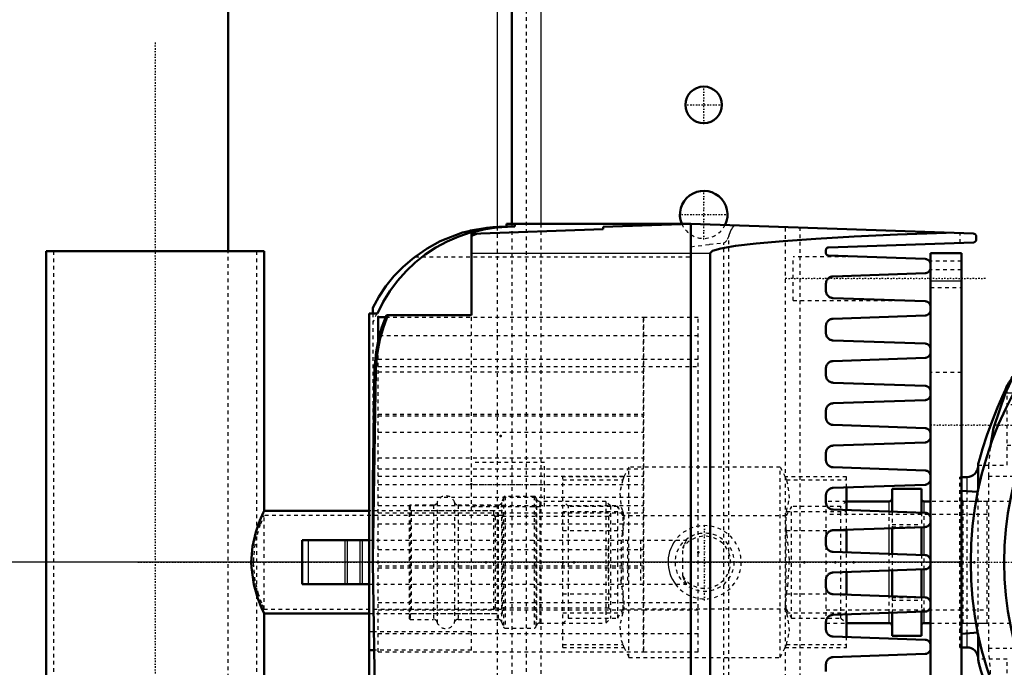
# Model space of a CAD drawing. Header units: millimetres. Extents: x -609 to 680, y -981 to 563.
# Tile 18 of 24: x -357 to -88, y -29 to 148. Entities that reach past the tile are written whole.
import ezdxf

# ---------------------------------------------------------------- set-up
doc = ezdxf.new("R2010")
doc.units = ezdxf.units.MM
doc.linetypes.add('Center', pattern=[1.5, 0.45, -0.5, 0.05, -0.5])
doc.linetypes.add('Dashed', pattern=[2, 1, -1])
for name, color, linetype, lineweight in [('2d ConnectionPoints', 7, 'Continuous', 50), ('AM_0', 7, 'Continuous', 50), ('AM_4', 3, 'Continuous', 25), ('AM_5', 3, 'Continuous', 25), ('AM_7', 7, 'Center', 25), ('AM_9', 6, 'Dashed', 25)]:
    doc.layers.add(name, color=color, linetype=linetype, lineweight=lineweight)
doc.dimstyles.new('ISO-25', dxfattribs={"dimtxt": 2.5, "dimasz": 2.5, "dimexe": 1.25, "dimexo": 0.625, "dimtad": 1, "dimtxsty": 'Standard', "dimcen": 2.5, "dimadec": 0, "dimazin": 0, "dimtfac": 1, "dimtmove": 0, "dimatfit": 3, "dimfxl": 1, "dimarcsym": 0})

# ---------------------------------------------------------------- blocks, each defined once
blk = doc.blocks.new('11_Distributor_pipe_UG11145040003_1_0_in_HSVP164161451021531101300230_4')
at = {"layer": 'AM_7'}
blk.add_line((-324.75, 0), (447.75, 0), dxfattribs=at)
blk = doc.blocks.new('13_Distributor_pipe_UG11145040003_2_0_in_HSVP164161451021531101300230_4')
at = {"layer": 'AM_0'}
for p, q in [((-290.19, 85), (-349.81, 85)), ((-349.81, 85), (-349.81, -930)), ((-290.19, 13.88), (-290.19, 85)), ((-261.5, 14), (-290.25, 14)), ((-290.28, -14), (-261.5, -14)), ((-290.19, -106.2), (-290.19, -13.82))]:
    blk.add_line(p, q, dxfattribs=at)
for points in [[(-293.69, 0), (-293.33, 4.33), (-292.45, 8.17), (-291.32, 11.4), (-290.42, 13.5), (-290.19, 14)], [(-290.19, -14), (-290.28, -13.81), (-290.87, -12.49), (-291.87, -9.95), (-292.99, -6.1), (-293.65, -1.4), (-293.69, 0)]]:
    blk.add_lwpolyline(points, dxfattribs=at)
at = {"layer": 'AM_7'}
blk.add_line((-320, 142.05), (-320, -981.05), dxfattribs=at)
at = {"layer": 'AM_9'}
for p, q in [((-347.81, 85), (-347.81, -930)), ((-292.19, -930), (-292.19, 85)), ((-225, 14), (-261.5, 14)), ((-225, -14), (-225, 14)), ((-225, 12.8), (-290.24, 12.8)), ((-290.19, -12.8), (-290.19, 12.8)), ((-293.64, 1.61), (-293.64, -1.54)), ((-293.05, 1.32), (-293.05, -1.29)), ((-290.26, -12.8), (-225, -12.8)), ((-261.5, -14), (-225, -14))]:
    blk.add_line(p, q, dxfattribs=at)
for points in [[(-293.08, 0), (-292.78, 4.01), (-292.04, 7.56), (-291.11, 10.5), (-290.38, 12.37), (-290.19, 12.8)], [(-290.19, -12.8), (-290.29, -12.56), (-290.83, -11.23), (-291.7, -8.75), (-292.6, -5.11), (-293.07, -0.82), (-293.08, 0)]]:
    blk.add_lwpolyline(points, dxfattribs=at)
blk = doc.blocks.new('16_Base_plate_2_15_1UG1041586_0_in_HSVP164161451021531101300230_4')
at = {"layer": 'AM_0'}
for p, q in [((-222.5, 355), (-222.5, 92.5)), ((-300, 85), (-300, 297.5))]:
    blk.add_line(p, q, dxfattribs=at)
blk.add_circle((-170, 125), 5, dxfattribs=at)
blk.add_arc((-170, 95), 6.5, 334.2233, 202.6199, dxfattribs=at)
at = {"layer": 'AM_4'}
for p, q in [((-226.5, 355), (-226.5, 91.65)), ((-214.5, 355), (-214.5, 92.5))]:
    blk.add_line(p, q, dxfattribs=at)
at = {"layer": 'AM_7'}
for p, q in [((-170, 119.75), (-170, 130.25)), ((-175.25, 125), (-164.75, 125)), ((-170, 88.18), (-170, 101.83)), ((-176.83, 95), (-163.18, 95))]:
    blk.add_line(p, q, dxfattribs=at)
at = {"layer": 'AM_9'}
for p, q in [((-218.5, 355), (-218.5, -84.5)), ((-226.5, 91.65), (-226.5, -118.2)), ((-222.5, 92.5), (-222.5, -111.02)), ((-214.5, 92.5), (-214.5, -92.5)), ((-300, -797.5), (-300, 85))]:
    blk.add_line(p, q, dxfattribs=at)
blk.add_arc((-170, 95), 6.5, 202.6199, 334.2233, dxfattribs=at)
blk = doc.blocks.new('54_Dea_Socket_UG104224901_8_0_in_HSVP164161451021531101300230_4')
at = {"layer": 'AM_9'}
for p, q in [((-242.9, 16.34), (-242.9, -16.34)), ((-238.1, 16.34), (-238.1, -16.34)), ((-224.76, 17.67), (-225.26, 16.28)), ((-225.26, 16.28), (-225.26, -16.28)), ((-224.76, 17.67), (-224.76, -17.67)), ((-216.35, 18), (-224.29, 18)), ((-224.29, 18), (-224.29, -18)), ((-216.35, 18), (-216.35, -18)), ((-215.74, 17.28), (-215.88, 17.67)), ((-215.88, 17.67), (-215.88, -17.67)), ((-215.74, 17.28), (-215.74, -17.28)), ((-196.75, 16.62), (-214.8, 16.62)), ((-214.8, 16.62), (-214.8, -16.63)), ((-196.75, 16.62), (-196.75, -16.63)), ((-195.5, 15.38), (-196.75, 16.62)), ((-250.25, 15.62), (-250.5, 15.38)), ((-250.5, 15.38), (-250.5, -15.38)), ((-250, 14), (-250.5, 14.5)), ((-243.85, 15.62), (-250.25, 15.62)), ((-250.25, 15.62), (-250.25, -15.62)), ((-227.5, 14), (-250, 14)), ((-250, 14), (-250, -14)), ((-243.85, 15.62), (-243.85, -15.62)), ((-226.2, 15.62), (-237.15, 15.62)), ((-237.15, 15.62), (-237.15, -15.62)), ((-227.5, 14), (-227.5, -14)), ((-226.2, 15.62), (-226.2, -15.62)), ((-195.5, 15.38), (-195.5, -15.38)), ((-227, 12.5), (-227.5, 13)), ((-196, 12.5), (-227, 12.5)), ((-227, 12.5), (-227, -12.5)), ((-195.5, 13), (-196, 12.5)), ((-196, 12.5), (-196, -12.5)), ((-227.5, -13), (-227, -12.5)), ((-227, -12.5), (-196, -12.5)), ((-196, -12.5), (-195.5, -13)), ((-250.5, -14.5), (-250, -14)), ((-250.5, -15.38), (-250.25, -15.62)), ((-250.25, -15.62), (-243.85, -15.62)), ((-250, -14), (-227.5, -14)), ((-237.15, -15.62), (-226.2, -15.62)), ((-196.75, -16.63), (-195.5, -15.38)), ((-225.26, -16.28), (-224.76, -17.67)), ((-224.29, -18), (-216.35, -18)), ((-215.88, -17.67), (-215.74, -17.28)), ((-214.8, -16.63), (-196.75, -16.63))]:
    blk.add_line(p, q, dxfattribs=at)
for centre, radius, start, end in [((-243.85, 16.62), 1, 270, 343.3985), ((-240.5, 15.62), 2.5, 16.6015, 163.3985), ((-237.15, 16.62), 1, 196.6015, 270), ((-226.2, 16.62), 1, 270, 340), ((-224.29, 17.5), 0.5, 90, 160), ((-216.35, 17.5), 0.5, 20, 90), ((-214.8, 17.63), 1, 200, 270), ((-243.85, -16.63), 1, 16.6015, 90), ((-237.15, -16.63), 1, 90, 163.3985), ((-226.2, -16.63), 1, 20, 90), ((-240.5, -15.62), 2.5, 196.6015, 343.3985), ((-224.29, -17.5), 0.5, 200, 270), ((-216.35, -17.5), 0.5, 270, 340), ((-214.8, -17.63), 1, 90, 160)]:
    blk.add_arc(centre, radius, start, end, dxfattribs=at)
blk = doc.blocks.new('55_Ball_valve_UG1041622_011_8_0_in_HSVP164161451021531101300230_4')
at = {"layer": 'AM_0'}
for p, q in [((-131, 14.26), (-131, 20.43)), ((-131, 2.7), (-131, 8.87)), ((-279.75, 6), (-261.5, 6)), ((-279.75, 6), (-279.75, -6)), ((-131, -8.87), (-131, -2.7)), ((-279.75, -6), (-261.5, -6)), ((-131, -20.43), (-131, -14.26))]:
    blk.add_line(p, q, dxfattribs=at)
at = {"layer": 'AM_4'}
for p, q in [((-135.14, 8.66), (-131, 8.66)), ((-278.15, 6), (-278.15, -6)), ((-268.16, 6), (-268.16, -6)), ((-267.46, 6), (-267.46, -6)), ((-264.04, 6), (-264.04, -6)), ((-263.34, 6), (-263.34, -6)), ((-135.14, -8.66), (-131, -8.66))]:
    blk.add_line(p, q, dxfattribs=at)
at = {"layer": 'AM_7'}
blk.add_line((-169.75, -10.5), (-169.75, 10.5), dxfattribs=at)
at = {"layer": 'AM_9'}
for p, q in [((-190.44, 26), (-191.84, 23.25)), ((-149.06, 26), (-190.44, 26)), ((-190.44, -26), (-190.44, 26)), ((-149.06, -26), (-149.06, 26)), ((-147.66, 23.25), (-149.06, 26)), ((-191.81, 23.32), (-208.5, 23.32)), ((-208.5, -23.32), (-208.5, 23.32)), ((-208.5, 22.52), (-192.12, 22.52)), ((-191.81, 23.32), (-192.12, 22.52)), ((-131, 23.32), (-147.69, 23.32)), ((-147.38, 22.52), (-147.69, 23.32)), ((-147.38, 22.52), (-131, 22.52)), ((-131, 20.43), (-131, 23.32)), ((-207, 15.25), (-208.5, 16.75)), ((-131, 16.75), (-132.5, 15.25)), ((-208.5, 13.86), (-192.12, 13.86)), ((-193.5, 15.25), (-207, 15.25)), ((-207, -15.25), (-207, 15.25)), ((-192.03, 12.7), (-193.5, 15.25)), ((-193.5, -15.25), (-193.5, 15.25)), ((-146, 15.25), (-147.47, 12.7)), ((-147.38, 13.86), (-131, 13.86)), ((-132.5, 15.25), (-146, 15.25)), ((-146, -15.25), (-146, 15.25)), ((-132.5, -15.25), (-132.5, 15.25)), ((-131, 8.87), (-131, 14.26)), ((-147.47, 12.7), (-192.03, 12.7)), ((-192.03, -12.7), (-192.03, 12.7)), ((-147.47, -12.7), (-147.47, 12.7)), ((-208.5, 8.66), (-192.12, 8.66)), ((-147.38, 8.66), (-135.14, 8.66)), ((-261.5, 6), (-174.65, 6)), ((-196.13, 6), (-196.13, -6)), ((-192.6, 6), (-192.6, -6)), ((-190.82, 6), (-190.82, -6)), ((-187.29, 6), (-187.29, -6)), ((-175.75, -3.82), (-175.75, 3.82)), ((-131, -2.7), (-131, 2.7)), ((-261.5, -6), (-174.65, -6)), ((-208.5, -8.66), (-192.12, -8.66)), ((-147.38, -8.66), (-135.14, -8.66)), ((-131, -14.26), (-131, -8.87)), ((-193.5, -15.25), (-192.03, -12.7)), ((-192.03, -12.7), (-147.47, -12.7)), ((-147.47, -12.7), (-146, -15.25)), ((-208.5, -13.86), (-192.12, -13.86)), ((-208.5, -16.75), (-207, -15.25)), ((-207, -15.25), (-193.5, -15.25)), ((-147.38, -13.86), (-131, -13.86)), ((-146, -15.25), (-132.5, -15.25)), ((-132.5, -15.25), (-131, -16.75)), ((-131, -23.32), (-131, -20.43)), ((-208.5, -22.52), (-192.12, -22.52)), ((-208.5, -23.32), (-191.81, -23.32)), ((-192.12, -22.52), (-191.81, -23.32)), ((-191.84, -23.25), (-190.44, -26)), ((-149.06, -26), (-147.66, -23.25)), ((-147.69, -23.32), (-147.38, -22.52)), ((-147.69, -23.32), (-131, -23.32)), ((-147.38, -22.52), (-131, -22.52)), ((-190.44, -26), (-149.06, -26))]:
    blk.add_line(p, q, dxfattribs=at)
for points in [[(-192.12, 22.52), (-192.97, 18.86), (-192.53, 15.07), (-192.12, 13.86)], [(-147.38, 13.86), (-146.53, 17.52), (-146.97, 21.3), (-147.38, 22.52)], [(-192.12, 13.86), (-191.86, 12.66), (-191.82, 11.05), (-192.02, 9.23), (-192.12, 8.66)], [(-147.38, 8.66), (-147.64, 10.53), (-147.68, 12.23), (-147.48, 13.55), (-147.38, 13.86)], [(-192.12, 8.66), (-192.25, 7.95), (-192.74, 4.55)], [(-147.38, -8.66), (-147.02, -6.57), (-146.51, 0.6), (-147.25, 7.95), (-147.38, 8.66)], [(-177.75, 6), (-178.24, 5.28), (-178.67, 4.52), (-179.03, 3.73), (-179.32, 2.9), (-179.54, 2.06), (-179.68, 1.2), (-179.74, 0.33), (-179.74, -0.55), (-179.65, -1.41), (-179.49, -2.27), (-179.25, -3.11), (-178.95, -3.93), (-178.57, -4.71), (-178.12, -5.47), (-177.75, -6)], [(-175.75, 3.82), (-175.28, 4.89), (-174.71, 5.91), (-174.65, 6)], [(-192.71, -4.82), (-192.48, -6.57), (-192.12, -8.66)], [(-174.65, -6), (-175.24, -4.98), (-175.71, -3.92), (-175.75, -3.82)], [(-192.12, -8.66), (-191.86, -10.53), (-191.82, -12.23), (-192.02, -13.55), (-192.12, -13.86)], [(-147.38, -13.86), (-147.64, -12.66), (-147.68, -11.05), (-147.48, -9.23), (-147.38, -8.66)], [(-192.12, -13.86), (-192.97, -17.52), (-192.53, -21.3), (-192.12, -22.52)], [(-147.38, -22.52), (-146.53, -18.86), (-146.97, -15.07), (-147.38, -13.86)]]:
    blk.add_lwpolyline(points, dxfattribs=at)
blk.add_circle((-169.75, 0), 8, dxfattribs=at)
for radius, start, end in [(10, 216.8699, 143.1301), (7.11, 212.4888, 147.5112)]:
    blk.add_arc((-169.75, 0), radius, start, end, dxfattribs=at)
blk = doc.blocks.new('56_Coupling_UG1051084_4_0_in_HSVP164161451021531101300230_4')
at = {"layer": 'AM_0'}
for p, q in [((-110.5, 20.08), (-118.5, 20.08)), ((-118.5, 20.08), (-118.5, 13.82)), ((-110.5, 20.08), (-110.5, 13.54)), ((-119.3, 16.62), (-131, 16.62)), ((-108, 16.62), (-109.7, 16.62)), ((-118.5, 9.3), (-118.5, 2.26)), ((-110.5, 9.58), (-110.5, 1.98)), ((-118.5, -2.26), (-118.5, -9.3)), ((-110.5, -1.98), (-110.5, -9.58)), ((-118.5, -13.82), (-118.5, -20.08)), ((-110.5, -13.54), (-110.5, -20.08)), ((-131, -16.62), (-119.3, -16.62)), ((-109.7, -16.62), (-108, -16.62)), ((-118.5, -20.08), (-110.5, -20.08))]:
    blk.add_line(p, q, dxfattribs=at)
for centre, start, end in [((-119.3, 17.42), 270, 0), ((-109.7, 17.42), 180, 270), ((-119.3, -17.43), 360, 90), ((-109.7, -17.43), 90, 180)]:
    blk.add_arc(centre, 0.8, start, end, dxfattribs=at)
at = {"layer": 'AM_4'}
for p, q in [((-118.5, 19.98), (-110.5, 19.98)), ((-119.3, 13.85), (-119.3, 16.62)), ((-109.7, 13.51), (-109.7, 16.62)), ((-119.3, 2.29), (-119.3, 9.28)), ((-109.7, 1.95), (-109.7, 9.61)), ((-119.3, -9.28), (-119.3, -2.29)), ((-109.7, -9.61), (-109.7, -1.95)), ((-119.3, -16.62), (-119.3, -13.85)), ((-109.7, -16.62), (-109.7, -13.51)), ((-118.5, -19.98), (-110.5, -19.98))]:
    blk.add_line(p, q, dxfattribs=at)
at = {"layer": 'AM_9'}
for p, q in [((-136.5, -16.62), (-136.5, 16.62)), ((-131, 16.62), (-136.5, 16.62)), ((-92.5, 16.62), (-108, 16.62)), ((-92.5, -16.62), (-92.5, 16.62)), ((-119.3, 9.28), (-119.3, 13.85)), ((-118.5, 13.82), (-118.5, 9.3)), ((-110.5, 13.54), (-110.5, 9.58)), ((-109.7, 9.61), (-109.7, 13.51)), ((-92.5, 13), (-136.5, 13)), ((-118.5, 10.33), (-110.5, 10.33)), ((-118.5, 9.64), (-110.5, 9.64)), ((-119.3, -2.29), (-119.3, 2.29)), ((-118.5, 2.26), (-118.5, -2.26)), ((-110.5, 1.98), (-110.5, -1.98)), ((-109.7, -1.95), (-109.7, 1.95)), ((-119.3, -13.85), (-119.3, -9.28)), ((-118.5, -9.3), (-118.5, -13.82)), ((-118.5, -9.64), (-110.5, -9.64)), ((-118.5, -10.33), (-110.5, -10.33)), ((-110.5, -9.58), (-110.5, -13.54)), ((-109.7, -13.51), (-109.7, -9.61)), ((-136.5, -13), (-92.5, -13)), ((-136.5, -16.62), (-131, -16.62)), ((-108, -16.62), (-92.5, -16.62))]:
    blk.add_line(p, q, dxfattribs=at)
blk = doc.blocks.new('126_part_3__170_4_0_in_HSVP164161451021531101300230_4')
at = {"layer": 'AM_9'}
for p, q in [((-259, 55.5), (-186.5, 55.5)), ((-259, 53.5), (-171.5, 53.5)), ((-259, -11), (-171.5, -11)), ((-259, -13), (-186.5, -13))]:
    blk.add_line(p, q, dxfattribs=at)
blk = doc.blocks.new('127_part_1_4_0_in_HSVP164161451021531101300230_4')
at = {"layer": 'AM_9'}
for p, q in [((-186.5, -24.5), (-186.5, 67)), ((-186.5, 67), (-171.5, 67)), ((-171.5, -24.5), (-171.5, 67)), ((-186.5, 62), (-171.5, 62)), ((-186.5, 55.5), (-171.5, 55.5)), ((-259, 52), (-186.5, 52)), ((-259, 40.5), (-186.5, 40.5)), ((-259, 40), (-186.5, 40)), ((-259, 35.5), (-186.5, 35.5)), ((-259, 28.5), (-186.5, 28.5)), ((-259, 25.5), (-186.5, 25.5)), ((-259, 23.5), (-186.5, 23.5)), ((-259, 21.23), (-186.5, 21.23)), ((-259, 17.77), (-186.5, 17.77)), ((-259, 15.5), (-186.5, 15.5)), ((-259, 13.5), (-186.5, 13.5)), ((-259, 10.5), (-186.5, 10.5)), ((-259, 3.5), (-186.5, 3.5)), ((-259, -1), (-186.5, -1)), ((-259, -1.5), (-186.5, -1.5)), ((-186.5, -13), (-171.5, -13)), ((-186.5, -19.5), (-171.5, -19.5)), ((-186.5, -24.5), (-171.5, -24.5))]:
    blk.add_line(p, q, dxfattribs=at)
blk = doc.blocks.new('128_part_2_4_0_in_HSVP164161451021531101300230_4')
at = {"layer": 'AM_0'}
for p, q in [((-259, 60.49), (-259, 67)), ((-259, 67), (-256.94, 67))]:
    blk.add_line(p, q, dxfattribs=at)
at = {"layer": 'AM_4'}
blk.add_line((-259, 62), (-258.63, 62), dxfattribs=at)
at = {"layer": 'AM_9'}
for p, q in [((-256.94, 67), (-186.5, 67)), ((-186.5, 67), (-186.5, -24.5)), ((-258.63, 62), (-186.5, 62)), ((-259, -24.5), (-259, 60.49)), ((-259, 55.5), (-186.5, 55.5)), ((-259, 53.5), (-186.5, 53.5)), ((-259, 52), (-186.5, 52)), ((-259, 40.5), (-186.5, 40.5)), ((-259, 40), (-186.5, 40)), ((-259, 35.5), (-186.5, 35.5)), ((-259, 28.5), (-186.5, 28.5)), ((-259, 25.5), (-186.5, 25.5)), ((-259, 23.5), (-186.5, 23.5)), ((-259, 21.23), (-186.5, 21.23)), ((-259, 17.77), (-186.5, 17.77)), ((-259, 15.5), (-186.5, 15.5)), ((-259, 13.5), (-186.5, 13.5)), ((-259, 10.5), (-186.5, 10.5)), ((-259, 3.5), (-186.5, 3.5)), ((-259, -1), (-186.5, -1)), ((-259, -1.5), (-186.5, -1.5)), ((-259, -11), (-186.5, -11)), ((-259, -13), (-186.5, -13)), ((-259, -19.5), (-186.5, -19.5)), ((-259, -24.5), (-186.5, -24.5))]:
    blk.add_line(p, q, dxfattribs=at)
blk = doc.blocks.new('129_Upper_Cover_2PumpDrive_210_4_0_in_HSVP164161451021531101300230_4')
at = {"layer": 'AM_0'}
for p, q in [((-223.96, 91.75), (-225.97, 91.68)), ((-223.96, 91.75), (-221.61, 91.75)), ((-223.9, 92.5), (-173.5, 92.5)), ((-221.61, 91.75), (-223.61, 91.68)), ((-221.61, 92.5), (-221.61, 91.75)), ((-197.5, 91.66), (-173.5, 92.5)), ((-197.5, 91), (-197.5, 91.66)), ((-173.5, -92.5), (-173.5, 92.5)), ((-234.25, 90.52), (-233.73, 90.65)), ((-233.5, 89.74), (-197.5, 91)), ((-233.5, 67.5), (-233.5, 90.2)), ((-231.83, 89.8), (-233.5, 89.22)), ((-261.5, 68), (-259.16, 68)), ((-261.5, -76.5), (-261.5, 68)), ((-260.5, 69.48), (-260.5, 68)), ((-233.5, 67.5), (-256.73, 67.5)), ((-260.5, 22.16), (-259.97, 52.4)), ((-260.5, 0.76), (-259.6, 52.4)), ((-260.5, 0), (-260.5, 22.16)), ((-260.5, 0), (-258.47, -116.53)), ((-260.08, -24), (-261.5, -24))]:
    blk.add_line(p, q, dxfattribs=at)
for points in [[(-233.73, 90.65), (-229.34, 91.42), (-227.67, 91.58), (-225.97, 91.68)], [(-233.5, 90.08), (-230.11, 90.92), (-226.66, 91.46), (-223.61, 91.68)], [(-223.9, 92.5), (-223.91, 92.47), (-223.93, 92.36), (-223.94, 92.19), (-223.95, 91.96), (-223.96, 91.75)], [(-259.16, 68), (-257.6, 71.12), (-255.78, 74.1), (-253.7, 76.9), (-251.38, 79.51), (-248.85, 81.91), (-246.12, 84.08), (-243.21, 86.01), (-240.14, 87.67), (-236.94, 89.06), (-233.62, 90.16), (-233.5, 90.2)], [(-248.93, 83.5), (-245.63, 85.77), (-242.08, 87.71), (-235.94, 90.07), (-234.25, 90.52)], [(-260.5, 69.48), (-258.81, 72.53), (-256.87, 75.43), (-254.68, 78.15), (-252.26, 80.66), (-249.63, 82.96), (-248.93, 83.5)], [(-256.73, 67.5), (-257.96, 64.24), (-258.91, 60.88), (-259.56, 57.45), (-259.91, 53.98), (-259.97, 52.4)], [(-256.35, 67.5), (-257.59, 64.24), (-258.54, 60.88), (-259.19, 57.45), (-259.54, 53.98), (-259.6, 52.4)]]:
    blk.add_lwpolyline(points, dxfattribs=at)
at = {"layer": 'AM_4'}
for p, q in [((-225.97, 91.68), (-223.61, 91.68)), ((-233.5, 84.5), (-173.5, 84.5)), ((-259.97, 52.4), (-259.6, 52.4)), ((-260.17, -19), (-261.5, -19))]:
    blk.add_line(p, q, dxfattribs=at)
at = {"layer": 'AM_7'}
blk.add_line((-234.5, 21.25), (-212.5, 21.25), dxfattribs=at)
at = {"layer": 'AM_9'}
for p, q in [((-248.93, 83.5), (-173.5, 83.5)), ((-260.5, 68), (-260.5, 22.16)), ((-259.41, 68), (-260.5, 65.38)), ((-233.5, -24), (-233.5, 67.5)), ((-213.5, 27.25), (-233.5, 27.25)), ((-213.5, 15.25), (-213.5, 27.25)), ((-233.5, 15.25), (-213.5, 15.25)), ((-233.5, -19), (-260.17, -19)), ((-233.5, -24), (-260.08, -24))]:
    blk.add_line(p, q, dxfattribs=at)
blk = doc.blocks.new('130_Lower_Cover_2PumpDrive_2_4_0_in_HSVP164161451021531101300230_4')
at = {"layer": 'AM_0'}
for p, q in [((-96.27, 89.8), (-173.5, 92.5)), ((-95.5, 88.2), (-95.5, 89)), ((-96.27, 87.4), (-135.9, 86.02)), ((-168.21, 84.5), (-168.21, -83.5)), ((-136.58, 85.32), (-136.58, 84.5)), ((-135.9, 83.8), (-109.45, 82.88)), ((-109.45, 78.99), (-134.65, 78.11)), ((-136.58, 76.12), (-136.58, 74.2)), ((-134.65, 72.2), (-109.45, 71.32)), ((-109.45, 67.43), (-134.65, 66.55)), ((-136.58, 64.55), (-136.58, 62.63)), ((-134.65, 60.64), (-109.45, 59.76)), ((-109.45, 55.87), (-134.65, 54.99)), ((-136.58, 52.99), (-136.58, 51.07)), ((-134.65, 49.07), (-109.45, 48.19)), ((-109.45, 44.31), (-134.65, 43.43)), ((-136.58, 41.43), (-136.58, 39.51)), ((-134.65, 37.51), (-109.45, 36.63)), ((-109.45, 32.74), (-134.65, 31.86)), ((-136.58, 29.87), (-136.58, 27.95)), ((-134.65, 25.95), (-109.45, 25.07)), ((-109.45, 21.18), (-134.65, 20.3)), ((-136.58, 18.3), (-136.58, 16.38)), ((-134.65, 14.39), (-109.45, 13.51)), ((-109.45, 9.62), (-134.65, 8.74)), ((-136.58, 6.74), (-136.58, 4.82)), ((-134.65, 2.82), (-109.45, 1.94)), ((-109.45, -1.94), (-134.65, -2.82)), ((-136.58, -4.82), (-136.58, -6.74)), ((-134.65, -8.74), (-109.45, -9.62)), ((-109.45, -13.51), (-134.65, -14.39)), ((-136.58, -16.38), (-136.58, -18.3)), ((-134.65, -20.3), (-109.45, -21.18)), ((-109.45, -25.07), (-134.65, -25.95)), ((-136.58, -27.95), (-136.58, -29.87))]:
    blk.add_line(p, q, dxfattribs=at)
for points in [[(-103.73, 90.06), (-116.99, 89.54), (-128.9, 88.98), (-139.36, 88.39), (-148.3, 87.76), (-155.64, 87.11), (-161.34, 86.44), (-165.35, 85.76), (-167.63, 85.07), (-168.21, 84.5)], [(-95.5, 89), (-95.5, 89.07), (-95.51, 89.14), (-95.53, 89.21), (-95.55, 89.28), (-95.57, 89.34), (-95.61, 89.4), (-95.64, 89.46), (-95.69, 89.52), (-95.73, 89.57), (-95.79, 89.62), (-95.84, 89.66), (-95.9, 89.7), (-95.96, 89.73), (-96.03, 89.76), (-96.09, 89.78), (-96.16, 89.79), (-96.23, 89.8), (-96.27, 89.8)], [(-96.27, 87.4), (-96.2, 87.41), (-96.13, 87.42), (-96.07, 87.44), (-96, 87.46), (-95.94, 87.49), (-95.88, 87.52), (-95.82, 87.56), (-95.76, 87.61), (-95.71, 87.66), (-95.67, 87.71), (-95.63, 87.77), (-95.59, 87.83), (-95.56, 87.89), (-95.54, 87.96), (-95.52, 88.02), (-95.51, 88.09), (-95.5, 88.16), (-95.5, 88.2)], [(-135.9, 86.02), (-135.97, 86.01), (-136.03, 86), (-136.08, 85.99), (-136.14, 85.97), (-136.2, 85.94), (-136.25, 85.91), (-136.3, 85.88), (-136.35, 85.84), (-136.39, 85.8), (-136.43, 85.75), (-136.47, 85.7), (-136.5, 85.65), (-136.52, 85.59), (-136.55, 85.54), (-136.56, 85.48), (-136.57, 85.42), (-136.58, 85.36), (-136.58, 85.32)], [(-136.58, 84.5), (-136.58, 84.44), (-136.57, 84.38), (-136.56, 84.32), (-136.54, 84.26), (-136.51, 84.21), (-136.49, 84.15), (-136.45, 84.1), (-136.42, 84.05), (-136.37, 84.01), (-136.33, 83.97), (-136.28, 83.93), (-136.23, 83.9), (-136.18, 83.87), (-136.12, 83.85), (-136.06, 83.83), (-136, 83.81), (-135.94, 83.81), (-135.9, 83.8)], [(-108, 81.38), (-108.01, 81.51), (-108.02, 81.64), (-108.05, 81.77), (-108.09, 81.89), (-108.14, 82.02), (-108.2, 82.13), (-108.27, 82.24), (-108.35, 82.35), (-108.44, 82.44), (-108.54, 82.53), (-108.64, 82.61), (-108.75, 82.68), (-108.87, 82.74), (-108.99, 82.79), (-109.11, 82.83), (-109.24, 82.86), (-109.37, 82.88), (-109.45, 82.88)], [(-134.65, 78.11), (-134.82, 78.1), (-135, 78.07), (-135.16, 78.03), (-135.33, 77.97), (-135.49, 77.9), (-135.64, 77.81), (-135.78, 77.71), (-135.92, 77.6), (-136.04, 77.48), (-136.16, 77.35), (-136.26, 77.2), (-136.35, 77.05), (-136.42, 76.9), (-136.48, 76.73), (-136.53, 76.57), (-136.56, 76.39), (-136.58, 76.22), (-136.58, 76.12)], [(-109.45, 78.99), (-109.32, 79), (-109.19, 79.03), (-109.06, 79.06), (-108.94, 79.1), (-108.82, 79.16), (-108.71, 79.22), (-108.6, 79.3), (-108.5, 79.38), (-108.4, 79.47), (-108.32, 79.57), (-108.24, 79.68), (-108.18, 79.79), (-108.12, 79.91), (-108.07, 80.03), (-108.04, 80.16), (-108.01, 80.28), (-108, 80.41), (-108, 80.49)], [(-136.58, 74.2), (-136.57, 74.02), (-136.55, 73.85), (-136.51, 73.68), (-136.46, 73.51), (-136.39, 73.35), (-136.31, 73.2), (-136.22, 73.05), (-136.11, 72.91), (-135.99, 72.78), (-135.87, 72.66), (-135.73, 72.56), (-135.58, 72.46), (-135.43, 72.38), (-135.26, 72.32), (-135.1, 72.27), (-134.93, 72.23), (-134.75, 72.2), (-134.65, 72.2)], [(-108, 69.82), (-108.01, 69.95), (-108.02, 70.08), (-108.05, 70.21), (-108.09, 70.33), (-108.14, 70.45), (-108.2, 70.57), (-108.27, 70.68), (-108.35, 70.78), (-108.44, 70.88), (-108.54, 70.97), (-108.64, 71.05), (-108.75, 71.12), (-108.87, 71.18), (-108.99, 71.23), (-109.11, 71.27), (-109.24, 71.3), (-109.37, 71.31), (-109.45, 71.32)], [(-109.45, 67.43), (-109.32, 67.44), (-109.19, 67.46), (-109.06, 67.5), (-108.94, 67.54), (-108.82, 67.59), (-108.71, 67.66), (-108.6, 67.73), (-108.5, 67.82), (-108.4, 67.91), (-108.32, 68.01), (-108.24, 68.11), (-108.18, 68.23), (-108.12, 68.34), (-108.07, 68.47), (-108.04, 68.59), (-108.01, 68.72), (-108, 68.85), (-108, 68.93)], [(-134.65, 66.55), (-134.82, 66.54), (-135, 66.51), (-135.16, 66.47), (-135.33, 66.41), (-135.49, 66.34), (-135.64, 66.25), (-135.78, 66.15), (-135.92, 66.04), (-136.04, 65.92), (-136.16, 65.78), (-136.26, 65.64), (-136.35, 65.49), (-136.42, 65.33), (-136.48, 65.17), (-136.53, 65), (-136.56, 64.83), (-136.58, 64.66), (-136.58, 64.55)], [(-136.58, 62.63), (-136.57, 62.46), (-136.55, 62.29), (-136.51, 62.12), (-136.46, 61.95), (-136.39, 61.79), (-136.31, 61.63), (-136.22, 61.49), (-136.11, 61.35), (-135.99, 61.22), (-135.87, 61.1), (-135.73, 61), (-135.58, 60.9), (-135.43, 60.82), (-135.26, 60.76), (-135.1, 60.7), (-134.93, 60.66), (-134.75, 60.64), (-134.65, 60.64)], [(-108, 58.26), (-108.01, 58.39), (-108.02, 58.52), (-108.05, 58.64), (-108.09, 58.77), (-108.14, 58.89), (-108.2, 59.01), (-108.27, 59.12), (-108.35, 59.22), (-108.44, 59.32), (-108.54, 59.41), (-108.64, 59.49), (-108.75, 59.56), (-108.87, 59.62), (-108.99, 59.67), (-109.11, 59.71), (-109.24, 59.73), (-109.37, 59.75), (-109.45, 59.76)], [(-109.45, 55.87), (-109.32, 55.88), (-109.19, 55.9), (-109.06, 55.93), (-108.94, 55.98), (-108.82, 56.03), (-108.71, 56.1), (-108.6, 56.17), (-108.5, 56.25), (-108.4, 56.35), (-108.32, 56.44), (-108.24, 56.55), (-108.18, 56.66), (-108.12, 56.78), (-108.07, 56.9), (-108.04, 57.03), (-108.01, 57.16), (-108, 57.29), (-108, 57.37)], [(-134.65, 54.99), (-134.82, 54.98), (-135, 54.95), (-135.16, 54.9), (-135.33, 54.84), (-135.49, 54.77), (-135.64, 54.69), (-135.78, 54.59), (-135.92, 54.48), (-136.04, 54.35), (-136.16, 54.22), (-136.26, 54.08), (-136.35, 53.93), (-136.42, 53.77), (-136.48, 53.61), (-136.53, 53.44), (-136.56, 53.27), (-136.58, 53.1), (-136.58, 52.99)], [(-136.58, 51.07), (-136.57, 50.9), (-136.55, 50.72), (-136.51, 50.55), (-136.46, 50.39), (-136.39, 50.23), (-136.31, 50.07), (-136.22, 49.92), (-136.11, 49.79), (-135.99, 49.66), (-135.87, 49.54), (-135.73, 49.43), (-135.58, 49.34), (-135.43, 49.26), (-135.26, 49.19), (-135.1, 49.14), (-134.93, 49.1), (-134.75, 49.08), (-134.65, 49.07)], [(-108, 46.69), (-108.01, 46.82), (-108.02, 46.95), (-108.05, 47.08), (-108.09, 47.21), (-108.14, 47.33), (-108.2, 47.44), (-108.27, 47.55), (-108.35, 47.66), (-108.44, 47.75), (-108.54, 47.84), (-108.64, 47.92), (-108.75, 47.99), (-108.87, 48.05), (-108.99, 48.1), (-109.11, 48.14), (-109.24, 48.17), (-109.37, 48.19), (-109.45, 48.19)], [(-109.45, 44.31), (-109.32, 44.32), (-109.19, 44.34), (-109.06, 44.37), (-108.94, 44.42), (-108.82, 44.47), (-108.71, 44.53), (-108.6, 44.61), (-108.5, 44.69), (-108.4, 44.78), (-108.32, 44.88), (-108.24, 44.99), (-108.18, 45.1), (-108.12, 45.22), (-108.07, 45.34), (-108.04, 45.47), (-108.01, 45.6), (-108, 45.73), (-108, 45.81)], [(-134.65, 43.43), (-134.82, 43.41), (-135, 43.38), (-135.16, 43.34), (-135.33, 43.28), (-135.49, 43.21), (-135.64, 43.12), (-135.78, 43.03), (-135.92, 42.91), (-136.04, 42.79), (-136.16, 42.66), (-136.26, 42.52), (-136.35, 42.37), (-136.42, 42.21), (-136.48, 42.05), (-136.53, 41.88), (-136.56, 41.71), (-136.58, 41.53), (-136.58, 41.43)], [(-136.58, 39.51), (-136.57, 39.34), (-136.55, 39.16), (-136.51, 38.99), (-136.46, 38.83), (-136.39, 38.66), (-136.31, 38.51), (-136.22, 38.36), (-136.11, 38.22), (-135.99, 38.1), (-135.87, 37.98), (-135.73, 37.87), (-135.58, 37.78), (-135.43, 37.7), (-135.26, 37.63), (-135.1, 37.58), (-134.93, 37.54), (-134.75, 37.52), (-134.65, 37.51)], [(-108, 35.13), (-108.01, 35.26), (-108.02, 35.39), (-108.05, 35.52), (-108.09, 35.64), (-108.14, 35.77), (-108.2, 35.88), (-108.27, 35.99), (-108.35, 36.1), (-108.44, 36.19), (-108.54, 36.28), (-108.64, 36.36), (-108.75, 36.43), (-108.87, 36.49), (-108.99, 36.54), (-109.11, 36.58), (-109.24, 36.61), (-109.37, 36.63), (-109.45, 36.63)], [(-109.45, 32.74), (-109.32, 32.75), (-109.19, 32.78), (-109.06, 32.81), (-108.94, 32.85), (-108.82, 32.91), (-108.71, 32.97), (-108.6, 33.05), (-108.5, 33.13), (-108.4, 33.22), (-108.32, 33.32), (-108.24, 33.43), (-108.18, 33.54), (-108.12, 33.66), (-108.07, 33.78), (-108.04, 33.91), (-108.01, 34.03), (-108, 34.16), (-108, 34.24)], [(-134.65, 31.86), (-134.82, 31.85), (-135, 31.82), (-135.16, 31.78), (-135.33, 31.72), (-135.49, 31.65), (-135.64, 31.56), (-135.78, 31.46), (-135.92, 31.35), (-136.04, 31.23), (-136.16, 31.1), (-136.26, 30.95), (-136.35, 30.8), (-136.42, 30.65), (-136.48, 30.48), (-136.53, 30.32), (-136.56, 30.14), (-136.58, 29.97), (-136.58, 29.87)], [(-136.58, 27.95), (-136.57, 27.77), (-136.55, 27.6), (-136.51, 27.43), (-136.46, 27.26), (-136.39, 27.1), (-136.31, 26.95), (-136.22, 26.8), (-136.11, 26.66), (-135.99, 26.53), (-135.87, 26.41), (-135.73, 26.31), (-135.58, 26.21), (-135.43, 26.13), (-135.26, 26.07), (-135.1, 26.02), (-134.93, 25.98), (-134.75, 25.95), (-134.65, 25.95)], [(-108, 23.57), (-108.01, 23.7), (-108.02, 23.83), (-108.05, 23.96), (-108.09, 24.08), (-108.14, 24.2), (-108.2, 24.32), (-108.27, 24.43), (-108.35, 24.53), (-108.44, 24.63), (-108.54, 24.72), (-108.64, 24.8), (-108.75, 24.87), (-108.87, 24.93), (-108.99, 24.98), (-109.11, 25.02), (-109.24, 25.05), (-109.37, 25.06), (-109.45, 25.07)], [(-109.45, 21.18), (-109.32, 21.19), (-109.19, 21.21), (-109.06, 21.25), (-108.94, 21.29), (-108.82, 21.34), (-108.71, 21.41), (-108.6, 21.48), (-108.5, 21.57), (-108.4, 21.66), (-108.32, 21.76), (-108.24, 21.86), (-108.18, 21.98), (-108.12, 22.09), (-108.07, 22.22), (-108.04, 22.34), (-108.01, 22.47), (-108, 22.6), (-108, 22.68)], [(-134.65, 20.3), (-134.82, 20.29), (-135, 20.26), (-135.16, 20.22), (-135.33, 20.16), (-135.49, 20.09), (-135.64, 20), (-135.78, 19.9), (-135.92, 19.79), (-136.04, 19.67), (-136.16, 19.53), (-136.26, 19.39), (-136.35, 19.24), (-136.42, 19.08), (-136.48, 18.92), (-136.53, 18.75), (-136.56, 18.58), (-136.58, 18.41), (-136.58, 18.3)], [(-136.58, 16.38), (-136.57, 16.21), (-136.55, 16.04), (-136.51, 15.87), (-136.46, 15.7), (-136.39, 15.54), (-136.31, 15.38), (-136.22, 15.24), (-136.11, 15.1), (-135.99, 14.97), (-135.87, 14.85), (-135.73, 14.75), (-135.58, 14.65), (-135.43, 14.57), (-135.26, 14.51), (-135.1, 14.45), (-134.93, 14.41), (-134.75, 14.39), (-134.65, 14.39)], [(-108, 12.01), (-108.01, 12.14), (-108.02, 12.27), (-108.05, 12.39), (-108.09, 12.52), (-108.14, 12.64), (-108.2, 12.76), (-108.27, 12.87), (-108.35, 12.97), (-108.44, 13.07), (-108.54, 13.16), (-108.64, 13.24), (-108.75, 13.31), (-108.87, 13.37), (-108.99, 13.42), (-109.11, 13.46), (-109.24, 13.48), (-109.37, 13.5), (-109.45, 13.51)], [(-109.45, 9.62), (-109.32, 9.63), (-109.19, 9.65), (-109.06, 9.68), (-108.94, 9.73), (-108.82, 9.78), (-108.71, 9.85), (-108.6, 9.92), (-108.5, 10), (-108.4, 10.1), (-108.32, 10.19), (-108.24, 10.3), (-108.18, 10.41), (-108.12, 10.53), (-108.07, 10.65), (-108.04, 10.78), (-108.01, 10.91), (-108, 11.04), (-108, 11.12)], [(-134.65, 8.74), (-134.82, 8.73), (-135, 8.7), (-135.16, 8.65), (-135.33, 8.59), (-135.49, 8.52), (-135.64, 8.44), (-135.78, 8.34), (-135.92, 8.23), (-136.04, 8.1), (-136.16, 7.97), (-136.26, 7.83), (-136.35, 7.68), (-136.42, 7.52), (-136.48, 7.36), (-136.53, 7.19), (-136.56, 7.02), (-136.58, 6.85), (-136.58, 6.74)], [(-136.58, 4.82), (-136.57, 4.65), (-136.55, 4.47), (-136.51, 4.3), (-136.46, 4.14), (-136.39, 3.98), (-136.31, 3.82), (-136.22, 3.67), (-136.11, 3.54), (-135.99, 3.41), (-135.87, 3.29), (-135.73, 3.18), (-135.58, 3.09), (-135.43, 3.01), (-135.26, 2.94), (-135.1, 2.89), (-134.93, 2.85), (-134.75, 2.83), (-134.65, 2.82)], [(-108, 0.44), (-108.01, 0.57), (-108.02, 0.7), (-108.05, 0.83), (-108.09, 0.96), (-108.14, 1.08), (-108.2, 1.19), (-108.27, 1.3), (-108.35, 1.41), (-108.44, 1.5), (-108.54, 1.59), (-108.64, 1.67), (-108.75, 1.74), (-108.87, 1.8), (-108.99, 1.85), (-109.11, 1.89), (-109.24, 1.92), (-109.37, 1.94), (-109.45, 1.94)], [(-109.45, -1.94), (-109.32, -1.93), (-109.19, -1.91), (-109.06, -1.88), (-108.94, -1.83), (-108.82, -1.78), (-108.71, -1.72), (-108.6, -1.64), (-108.5, -1.56), (-108.4, -1.47), (-108.32, -1.37), (-108.24, -1.26), (-108.18, -1.15), (-108.12, -1.03), (-108.07, -0.91), (-108.04, -0.78), (-108.01, -0.65), (-108, -0.52), (-108, -0.44)], [(-134.65, -2.82), (-134.82, -2.84), (-135, -2.87), (-135.16, -2.91), (-135.33, -2.97), (-135.49, -3.04), (-135.64, -3.13), (-135.78, -3.22), (-135.92, -3.34), (-136.04, -3.46), (-136.16, -3.59), (-136.26, -3.73), (-136.35, -3.88), (-136.42, -4.04), (-136.48, -4.2), (-136.53, -4.37), (-136.56, -4.54), (-136.58, -4.72), (-136.58, -4.82)], [(-136.58, -6.74), (-136.57, -6.91), (-136.55, -7.09), (-136.51, -7.26), (-136.46, -7.42), (-136.39, -7.59), (-136.31, -7.74), (-136.22, -7.89), (-136.11, -8.03), (-135.99, -8.15), (-135.87, -8.27), (-135.73, -8.38), (-135.58, -8.47), (-135.43, -8.55), (-135.26, -8.62), (-135.1, -8.67), (-134.93, -8.71), (-134.75, -8.73), (-134.65, -8.74)], [(-108, -11.12), (-108.01, -10.99), (-108.02, -10.86), (-108.05, -10.73), (-108.09, -10.61), (-108.14, -10.48), (-108.2, -10.37), (-108.27, -10.26), (-108.35, -10.15), (-108.44, -10.06), (-108.54, -9.97), (-108.64, -9.89), (-108.75, -9.82), (-108.87, -9.76), (-108.99, -9.71), (-109.11, -9.67), (-109.24, -9.64), (-109.37, -9.62), (-109.45, -9.62)], [(-109.45, -13.51), (-109.32, -13.5), (-109.19, -13.47), (-109.06, -13.44), (-108.94, -13.4), (-108.82, -13.34), (-108.71, -13.28), (-108.6, -13.2), (-108.5, -13.12), (-108.4, -13.03), (-108.32, -12.93), (-108.24, -12.82), (-108.18, -12.71), (-108.12, -12.59), (-108.07, -12.47), (-108.04, -12.34), (-108.01, -12.22), (-108, -12.09), (-108, -12.01)], [(-134.65, -14.39), (-134.82, -14.4), (-135, -14.43), (-135.16, -14.47), (-135.33, -14.53), (-135.49, -14.6), (-135.64, -14.69), (-135.78, -14.79), (-135.92, -14.9), (-136.04, -15.02), (-136.16, -15.15), (-136.26, -15.3), (-136.35, -15.45), (-136.42, -15.6), (-136.48, -15.77), (-136.53, -15.93), (-136.56, -16.11), (-136.58, -16.28), (-136.58, -16.38)], [(-136.58, -18.3), (-136.57, -18.48), (-136.55, -18.65), (-136.51, -18.82), (-136.46, -18.99), (-136.39, -19.15), (-136.31, -19.3), (-136.22, -19.45), (-136.11, -19.59), (-135.99, -19.72), (-135.87, -19.84), (-135.73, -19.94), (-135.58, -20.04), (-135.43, -20.12), (-135.26, -20.18), (-135.1, -20.23), (-134.93, -20.27), (-134.75, -20.3), (-134.65, -20.3)], [(-108, -22.68), (-108.01, -22.55), (-108.02, -22.42), (-108.05, -22.29), (-108.09, -22.17), (-108.14, -22.05), (-108.2, -21.93), (-108.27, -21.82), (-108.35, -21.72), (-108.44, -21.62), (-108.54, -21.53), (-108.64, -21.45), (-108.75, -21.38), (-108.87, -21.32), (-108.99, -21.27), (-109.11, -21.23), (-109.24, -21.2), (-109.37, -21.19), (-109.45, -21.18)], [(-109.45, -25.07), (-109.32, -25.06), (-109.19, -25.04), (-109.06, -25), (-108.94, -24.96), (-108.82, -24.91), (-108.71, -24.84), (-108.6, -24.77), (-108.5, -24.68), (-108.4, -24.59), (-108.32, -24.49), (-108.24, -24.39), (-108.18, -24.27), (-108.12, -24.16), (-108.07, -24.03), (-108.04, -23.91), (-108.01, -23.78), (-108, -23.65), (-108, -23.57)], [(-134.65, -25.95), (-134.82, -25.96), (-135, -25.99), (-135.16, -26.03), (-135.33, -26.09), (-135.49, -26.16), (-135.64, -26.25), (-135.78, -26.35), (-135.92, -26.46), (-136.04, -26.58), (-136.16, -26.72), (-136.26, -26.86), (-136.35, -27.01), (-136.42, -27.17), (-136.48, -27.33), (-136.53, -27.5), (-136.56, -27.67), (-136.58, -27.84), (-136.58, -27.95)]]:
    blk.add_lwpolyline(points, dxfattribs=at)
at = {"layer": 'AM_4'}
blk.add_line((-173.5, 84.5), (-168.21, 84.5), dxfattribs=at)
at = {"layer": 'AM_7'}
blk.add_line((-93, 77.5), (-148, 77.5), dxfattribs=at)
at = {"layer": 'AM_9'}
for p, q in [((-147.68, -91.6), (-147.68, 91.6)), ((-163.14, -89.07), (-163.14, 89.07)), ((-143.66, -91.46), (-143.66, 91.46)), ((-99.89, 87.28), (-99.89, 89.93)), ((-164.47, -87.28), (-164.47, 87.28)), ((-145.5, 71.5), (-145.5, 83.5)), ((-127.18, 83.5), (-145.5, 83.5)), ((-145.5, 71.5), (-114.66, 71.5))]:
    blk.add_line(p, q, dxfattribs=at)
for points in [[(-163.14, 89.07), (-162.96, 89.63), (-162.77, 90.14), (-162.57, 90.62), (-162.34, 91.04), (-162.11, 91.42), (-161.86, 91.74), (-161.6, 92.01), (-161.52, 92.08)], [(-163.14, 89.07), (-163.66, 87.93), (-163.91, 87.62), (-164.23, 87.36), (-164.43, 87.29), (-164.47, 87.28)], [(-173.5, 86.21), (-168.38, 86.88), (-164.47, 87.28)]]:
    blk.add_lwpolyline(points, dxfattribs=at)
blk = doc.blocks.new('131_83lrizeov67r50j0srqp0w78f________0_in_HSVP164161451021531101300230_4')
at = {"layer": 'AM_0'}
for p, q in [((-99.5, 84.5), (-108, 84.5)), ((-108, -84.5), (-108, 84.5)), ((-99.5, -84.5), (-99.5, 84.5)), ((-95.11, 19.24), (-99.5, 19.55)), ((-99.5, -19.55), (-95.09, -19.24))]:
    blk.add_line(p, q, dxfattribs=at)
for radius in [97, 87.85]:
    blk.add_circle((0, 0), radius, dxfattribs=at)
at = {"layer": 'AM_4'}
blk.add_line((-99.5, 76.8), (-108, 76.8), dxfattribs=at)
at = {"layer": 'AM_9'}
for p, q in [((-99.5, 82.24), (-108, 82.24)), ((-99.5, 79.9), (-108, 79.9)), ((-108, 75.1), (-99.5, 75.1)), ((-99.5, 51.83), (-108, 51.83))]:
    blk.add_line(p, q, dxfattribs=at)
blk = doc.blocks.new('134_Oval_flangeG_1___33_25_7_0_in_HSVP164161451021531101300230_4')
at = {"layer": 'AM_0'}
for p, q in [((-82.2, 51.5), (-85.08, 51.5)), ((-87, 48.39), (-87, 48.35)), ((-95, 19.6), (-95, 26.57)), ((-98, 23.28), (-99.5, 23.28)), ((-95, -26.57), (-95, -19.6)), ((-99.5, -23.28), (-98, -23.28)), ((-87, -48.35), (-87, -48.39)), ((-85.08, -51.5), (-82.2, -51.5))]:
    blk.add_line(p, q, dxfattribs=at)
for points in [[(-85, 51.5), (-85.04, 51.43), (-85.55, 50.39), (-86.61, 48.19), (-87.5, 46.27)], [(-87, 48.35), (-87.52, 47.23), (-88.44, 45.17), (-89.69, 42.25), (-91.16, 38.59), (-92.61, 34.62), (-93.79, 31.03), (-94.55, 28.37), (-94.93, 26.85), (-95, 26.57)], [(-87.5, 46.27), (-90.73, 36.64), (-91.67, 31.33)], [(-95, -26.57), (-94.76, -27.56), (-94.21, -29.59), (-93.35, -32.43), (-92.18, -35.84), (-90.77, -39.58), (-89.28, -43.23), (-87.97, -46.22), (-87.16, -48.01), (-87, -48.35)], [(-91.47, -32.76), (-91.1, -34.89), (-89.66, -40.62), (-87.5, -46.27)], [(-87.5, -46.27), (-86.06, -49.34), (-85.17, -51.16), (-85, -51.5)]]:
    blk.add_lwpolyline(points, dxfattribs=at)
for centre, radius, start, end in [((-34.02, 16.57), 61.8, 145.744, 149.0133), ((-98, 26.27), 3, 270, 0), ((-98, -26.27), 3, 360, 90), ((-34.02, -16.57), 61.8, 210.9867, 214.2625)]:
    blk.add_arc(centre, radius, start, end, dxfattribs=at)
at = {"layer": 'AM_4'}
for p, q in [((-87.5, 46.27), (-85.25, 46.27)), ((-98, 19.44), (-98, 23.28)), ((-98, -23.28), (-98, -19.44)), ((-87.5, -46.27), (-85.25, -46.27))]:
    blk.add_line(p, q, dxfattribs=at)
at = {"layer": 'AM_7'}
for p, q in [((-69.5, 37.5), (-108, 37.5)), ((-69.5, -37.5), (-108, -37.5))]:
    blk.add_line(p, q, dxfattribs=at)
at = {"layer": 'AM_9'}
for p, q in [((-81, 51.5), (-82.2, 51.5)), ((-81, -51.5), (-81, 51.5)), ((-87, 26.5), (-87, 48.35)), ((-85.25, 46.27), (-81, 46.27)), ((-81, 43), (-87, 43)), ((-87, 32), (-81, 32)), ((-80, 28.12), (-81, 28.12)), ((-95, 26.5), (-87, 26.5)), ((-99.5, 23.28), (-100, 23.28)), ((-100, -23.28), (-100, 23.28)), ((-92.17, 23.5), (-81, 23.5)), ((-92.17, 23.5), (-92.17, -23.5)), ((-98, -19.44), (-98, 19.44)), ((-95, -19.6), (-95, 19.6)), ((-99.04, 16.62), (-100, 18.29)), ((-80, 16.62), (-99.04, 16.62)), ((-99.04, -16.62), (-99.04, 16.62)), ((-100, -18.29), (-99.04, -16.62)), ((-99.04, -16.62), (-80, -16.62)), ((-100, -23.28), (-99.5, -23.28)), ((-92.17, -23.5), (-81, -23.5)), ((-92.17, -23.5), (-91.47, -32.76)), ((-87, -26.5), (-95, -26.5)), ((-87, -48.35), (-87, -26.5)), ((-81, -28.12), (-80, -28.12)), ((-81, -32), (-87, -32)), ((-87, -43), (-81, -43)), ((-85.25, -46.27), (-81, -46.27)), ((-82.2, -51.5), (-81, -51.5))]:
    blk.add_line(p, q, dxfattribs=at)
blk.add_lwpolyline([(-91.67, 31.33), (-92.1, 26.5), (-92.17, 23.5)], dxfattribs=at)
blk = doc.blocks.new('*D138')
at = {"layer": 'AM_5', "color": 0, "lineweight": -2}
for p, q in [((-100, 0), (-439.81, 0)), ((-439.81, -30), (-439.81, -67.43)), ((-439.81, -200), (-439.81, -162.57)), ((-100, -230), (-439.81, -230))]:
    blk.add_line(p, q, dxfattribs=at)
at = {"layer": 'AM_5', "color": 0}
for points in [[(-434.81, -30), (-444.81, -30), (-439.81, 0)], [(-444.81, -200), (-434.81, -200), (-439.81, -230)]]:
    blk.add_solid(points, dxfattribs=at)
at = {"layer": 'Defpoints', "color": 0}
for p in [(-100, 0), (-424.81, -230), (-100, -230)]:
    blk.add_point(p, dxfattribs=at)
at = {"layer": 'AM_5', "color": 0, "insert": (-439.81, -115), "char_height": 30, "attachment_point": 5, "rotation": 90}
blk.add_mtext('230', dxfattribs=at)
blk = doc.blocks.new('*D139')
at = {"layer": 'AM_5', "color": 0, "lineweight": -2}
for p, q in [((-250, 310), (-514.81, 310)), ((-514.81, 280), (-514.81, -195.29)), ((-514.81, -790), (-514.81, -314.71)), ((-250, -820), (-514.81, -820))]:
    blk.add_line(p, q, dxfattribs=at)
at = {"layer": 'AM_5', "color": 0}
for points in [[(-509.81, 280), (-519.81, 280), (-514.81, 310)], [(-519.81, -790), (-509.81, -790), (-514.81, -820)]]:
    blk.add_solid(points, dxfattribs=at)
at = {"layer": 'Defpoints', "color": 0}
for p in [(-499.81, 310), (-250, 310), (-250, -820)]:
    blk.add_point(p, dxfattribs=at)
at = {"layer": 'AM_5', "color": 0, "insert": (-514.81, -255), "char_height": 30, "attachment_point": 5, "rotation": 90}
blk.add_mtext('1130', dxfattribs=at)
blk = doc.blocks.new('*D140')
at = {"layer": 'AM_5', "color": 0, "lineweight": -2}
for p, q in [((-300, 355), (-589.81, 355)), ((-589.81, 325), (-589.81, -190.29)), ((-589.81, -825), (-589.81, -309.71)), ((-300, -855), (-589.81, -855))]:
    blk.add_line(p, q, dxfattribs=at)
at = {"layer": 'AM_5', "color": 0}
for points in [[(-584.81, 325), (-594.81, 325), (-589.81, 355)], [(-594.81, -825), (-584.81, -825), (-589.81, -855)]]:
    blk.add_solid(points, dxfattribs=at)
at = {"layer": 'Defpoints', "color": 0}
for p in [(-574.81, 355), (-300, 355), (-300, -855)]:
    blk.add_point(p, dxfattribs=at)
at = {"layer": 'AM_5', "color": 0, "insert": (-589.81, -250), "char_height": 30, "attachment_point": 5, "rotation": 90}
blk.add_mtext('1210', dxfattribs=at)

msp = doc.modelspace()

# ---------------------------------------------------------------- linework, layer by layer
at = {"layer": '2d ConnectionPoints'}
for p in [(-108, 77.5), (-108, 77.5), (-108, 77.5), (-108, 77.5), (-259, 67), (-259, 67), (-225.5, 34.5), (-233.5, 21.25), (-171.5, 2.7), (-171.5, 2.7), (-171.5, 2.7), (-229.5, 0), (-208.5, 0), (-205.5, 0), (-205.5, 0), (-173.5, 0), (-173.5, 0), (-142.5, 0), (-134, 0), (-131, 0), (-108, 0), (-100, 0), (-100, 0), (-136.5, 0), (-129, 0), (-100, 0), (-97, 0), (-96, 0)]:
    msp.add_point(p, dxfattribs=at)

# ---------------------------------------------------------------- block references
for name in ['16_Base_plate_2_15_1UG1041586_0_in_HSVP164161451021531101300230_4', '13_Distributor_pipe_UG11145040003_2_0_in_HSVP164161451021531101300230_4', '11_Distributor_pipe_UG11145040003_1_0_in_HSVP164161451021531101300230_4', '131_83lrizeov67r50j0srqp0w78f________0_in_HSVP164161451021531101300230_4', '129_Upper_Cover_2PumpDrive_210_4_0_in_HSVP164161451021531101300230_4', '130_Lower_Cover_2PumpDrive_2_4_0_in_HSVP164161451021531101300230_4', '127_part_1_4_0_in_HSVP164161451021531101300230_4', '128_part_2_4_0_in_HSVP164161451021531101300230_4', '126_part_3__170_4_0_in_HSVP164161451021531101300230_4', '134_Oval_flangeG_1___33_25_7_0_in_HSVP164161451021531101300230_4', '55_Ball_valve_UG1041622_011_8_0_in_HSVP164161451021531101300230_4', '56_Coupling_UG1051084_4_0_in_HSVP164161451021531101300230_4', '54_Dea_Socket_UG104224901_8_0_in_HSVP164161451021531101300230_4']:
    msp.add_blockref(name, (0, 0))

# ---------------------------------------------------------------- dimensions: what is measured, and where the dimension line sits
at = {"layer": 'AM_5'}
for base, p1, p2, text, picture, middle in [((-589.807, 355), (-300, -855), (-300, 355), '1210', '*D140', (-589.807, -250)), ((-514.807, 310), (-250, -820), (-250, 310), '1130', '*D139', (-514.807, -255)), ((-439.807, -230), (-100, 0), (-100, -230), '230', '*D138', (-439.807, -115))]:
    dim = msp.add_linear_dim(base=base, p1=p1, p2=p2, angle=90, text=text, dimstyle='ISO-25', override={"dimtxt": 30, "dimasz": 30, "dimexe": 0, "dimexo": 0, "dimgap": 9}, dxfattribs=at)
    dim.commit()
    dim.dimension.update_dxf_attribs({"geometry": picture, "text_midpoint": middle, "dimtype": 160, "text_rotation": 90})

doc.saveas('drawing.dxf')
